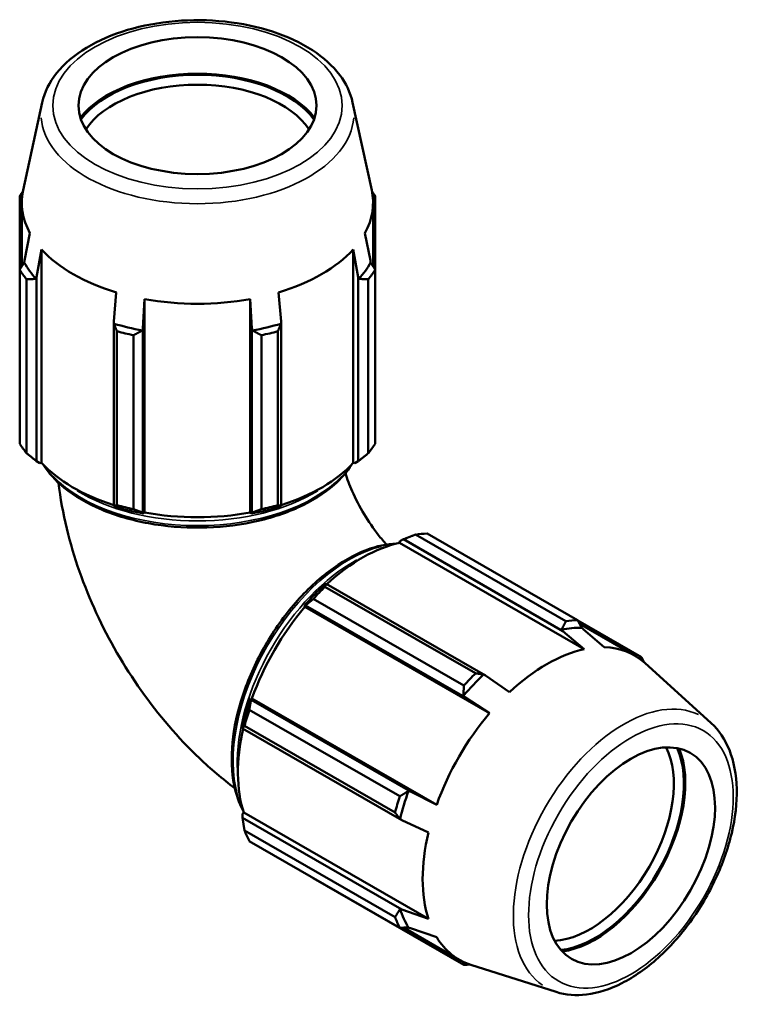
# Model space of a CAD drawing. Header units: inches. Extents: x -0.7 to 55.6, y -22.6 to 52.1.
# Tile 9 of 9: x 41.9 to 55.6, y 33.5 to 52.1. Entities that reach past the tile are written whole.
import ezdxf

# ---------------------------------------------------------------- set-up
doc = ezdxf.new("R2010")
doc.units = ezdxf.units.IN
doc.header["$MEASUREMENT"] = 0
doc.layers.add('Visible (ANSI)', color=7, linetype='Continuous', lineweight=50)
doc.layers.add('Visible Narrow (ANSI)', color=7, linetype='Continuous', lineweight=35)

msp = doc.modelspace()

# ---------------------------------------------------------------- linework, layer by layer
at = {"layer": 'Visible (ANSI)'}
for p, q in [((42.341, 50.52), (41.981, 48.864)), ((48.2, 50.52), (48.56, 48.864)), ((41.916, 48.751), (41.916, 47.361)), ((48.625, 47.361), (48.625, 48.751)), ((41.955, 47.423), (41.955, 48.627)), ((48.586, 47.423), (48.586, 48.627)), ((42.109, 48.052), (42.007, 47.538)), ((48.535, 47.538), (48.433, 48.052)), ((42.235, 47.221), (42.33, 47.745)), ((42.33, 43.714), (42.33, 47.745)), ((48.212, 47.745), (48.306, 47.221)), ((48.212, 43.714), (48.212, 47.745)), ((41.916, 44.076), (41.916, 47.361)), ((48.625, 47.361), (48.625, 44.076)), ((42.045, 47.181), (42.045, 43.897)), ((42.235, 43.744), (42.235, 47.221)), ((48.306, 47.221), (48.306, 43.744)), ((48.496, 43.897), (48.496, 47.181)), ((43.74, 46.933), (43.69, 46.383)), ((46.851, 46.383), (46.802, 46.933)), ((44.242, 46.251), (44.274, 46.806)), ((44.274, 42.775), (44.274, 46.806)), ((46.268, 46.806), (46.3, 46.251)), ((46.268, 42.775), (46.268, 46.806)), ((43.69, 46.383), (43.69, 42.906)), ((46.851, 42.906), (46.851, 46.383)), ((43.752, 42.913), (43.752, 46.198)), ((44.064, 46.124), (44.064, 42.839)), ((44.242, 42.775), (44.242, 46.251)), ((46.3, 46.251), (46.3, 42.775)), ((46.478, 42.839), (46.478, 46.124)), ((46.789, 46.198), (46.789, 42.913)), ((42.298, 43.705), (42.235, 43.744)), ((42.33, 43.714), (42.298, 43.705)), ((48.243, 43.705), (48.212, 43.714)), ((48.306, 43.744), (48.243, 43.705)), ((43.69, 42.906), (43.723, 42.884)), ((44.263, 42.756), (44.242, 42.775)), ((44.274, 42.775), (44.263, 42.756)), ((46.278, 42.756), (46.268, 42.775)), ((46.3, 42.775), (46.278, 42.756)), ((46.818, 42.884), (46.851, 42.906)), ((49.085, 42.202), (49.092, 42.235)), ((49.092, 42.235), (49.158, 42.27)), ((49.158, 42.27), (52.164, 40.538)), ((52.225, 40.722), (49.384, 42.358)), ((49.604, 42.379), (52.445, 40.743)), ((49.085, 42.202), (52.571, 40.195)), ((47.702, 41.432), (47.667, 41.414)), ((47.677, 41.375), (50.518, 39.739)), ((50.709, 39.7), (47.702, 41.432)), ((50.298, 39.507), (47.457, 41.143)), ((47.285, 41.011), (47.313, 41.021)), ((47.297, 40.992), (47.285, 41.011)), ((47.297, 40.992), (50.783, 38.985)), ((47.313, 41.021), (50.319, 39.289)), ((53.653, 40.043), (52.45, 40.736)), ((52.164, 40.538), (52.571, 40.195)), ((52.482, 40.675), (53.52, 40.077)), ((52.948, 40.231), (52.554, 40.576)), ((54.967, 38.798), (53.715, 39.935)), ((51.161, 39.383), (50.709, 39.7)), ((46.283, 39.238), (46.278, 39.266)), ((46.278, 39.266), (46.3, 39.265)), ((49.29, 37.507), (46.283, 39.238)), ((46.3, 39.265), (49.786, 37.258)), ((50.319, 39.289), (50.783, 38.985)), ((46.25, 39.052), (49.091, 37.416)), ((46.12, 38.734), (46.122, 38.695)), ((46.122, 38.695), (49.129, 36.963)), ((49, 37.109), (46.159, 38.745)), ((49.786, 37.258), (49.29, 37.507)), ((46.12, 37.086), (46.144, 37.109)), ((46.122, 37.012), (46.12, 37.086)), ((49.129, 35.28), (46.122, 37.012)), ((46.144, 37.109), (49.63, 35.101)), ((49.129, 36.963), (49.63, 36.731)), ((46.159, 36.771), (49, 35.135)), ((49.091, 34.933), (46.25, 36.569)), ((47.457, 35.869), (50.298, 34.233)), ((49.63, 35.101), (49.129, 35.28)), ((49.161, 34.936), (50.211, 34.331)), ((49.29, 34.923), (49.786, 34.755)), ((52.044, 33.721), (50.432, 34.234))]:
    msp.add_line(p, q, dxfattribs=at)
for centre, major_axis, ratio in [((45.271, 50.461), (-2.246, 0), 0.575862), ((53.452, 36.29), (1.121, 1.946), 0.578093)]:
    msp.add_ellipse(centre, major_axis=major_axis, ratio=ratio, dxfattribs=at)
for centre, major_axis, ratio, start_param, end_param in [((45.271, 49.672), (-2.416, 0), 0.575862, 3.5565, 5.868278), ((45.271, 49.672), (-2.381, 0), 0.575862, 3.534779, 5.889999), ((45.271, 49.562), (-2.246, 0), 0.575862, 3.49629, 5.928488), ((45.271, 48.056), (-3.565, 0), 0.575862, 5.891274, 5.93775), ((45.271, 48.627), (-3.315, 0), 0.575862, 6.158663, 6.588618), ((45.271, 48.627), (3.315, 0), 0.575862, 5.977753, 6.407708), ((45.271, 48.056), (3.565, 0), 0.575862, 0.345435, 0.391911), ((45.271, 48.627), (3.315, 0), 0.575862, 3.621558, 4.232423), ((45.271, 48.627), (3.315, 0), 0.575862, 5.192355, 5.80322), ((45.271, 48.096), (-3.43, 0), 0.575862, 0.307663, 0.477735), ((45.271, 48.096), (3.43, 0), 0.575862, 5.80545, 5.975522), ((45.271, 48.056), (-3.565, 0), 0.575862, 0.345435, 0.439963), ((45.271, 48.056), (3.565, 0), 0.575862, 5.843222, 5.93775), ((45.271, 48.627), (3.315, 0), 0.575862, 4.406956, 5.017822), ((45.271, 48.096), (3.43, 0), 0.575862, 4.234654, 4.404726), ((45.271, 48.096), (3.43, 0), 0.575862, 5.020052, 5.190124), ((45.271, 48.056), (3.565, 0), 0.575862, 4.272426, 4.366954), ((45.271, 48.056), (3.565, 0), 0.575862, 5.057824, 5.152352), ((45.271, 44.771), (-3.565, 0), 0.575862, 0.345435, 0.439963), ((45.271, 44.771), (3.565, 0), 0.575862, 5.843222, 5.93775), ((45.271, 44.596), (-3.315, 0), 0.575862, 0.479966, 1.073963), ((45.271, 44.596), (-3.315, 0), 0.575862, 2.067629, 2.661627), ((45.271, 44.596), (3.351, 0), 0.575862, 4.232423, 4.406956), ((45.271, 44.771), (-3.565, 0), 0.575862, 1.130833, 1.225361), ((45.271, 44.596), (-3.315, 0), 0.575862, 1.265364, 1.876229), ((45.271, 44.596), (3.351, 0), 0.575862, 5.017822, 5.192355), ((45.271, 44.771), (-3.565, 0), 0.575862, 1.916232, 2.010759), ((48.531, 39.124), (1.779, 3.089), 0.578093, 0.343502, 0.438029), ((48.38, 39.211), (1.655, 2.873), 0.578093, 0.478032, 1.071949), ((48.38, 39.211), (-1.672, -2.904), 0.578093, 4.23049, 4.405023), ((48.531, 39.124), (1.779, 3.089), 0.578093, 1.1289, 1.223427), ((48.38, 39.211), (1.655, 2.873), 0.578093, 1.26343, 1.874295), ((51.372, 37.488), (1.779, 3.089), 0.578093, 0.343502, 0.438029), ((51.407, 37.468), (1.712, 2.972), 0.578093, 0.305729, 0.475801), ((51.866, 37.204), (-1.655, -2.873), 0.578093, 3.619624, 4.23049), ((51.866, 37.204), (1.655, 2.873), 0.578093, 6.157935, 6.586684), ((51.372, 37.488), (1.779, 3.089), 0.578093, 5.890616, 5.935816), ((51.407, 37.468), (-1.712, -2.972), 0.578093, 4.23272, 4.402792), ((51.372, 37.488), (-1.779, -3.089), 0.578093, 4.270492, 4.36502), ((48.38, 39.211), (-1.672, -2.904), 0.578093, 5.015888, 5.190421), ((48.531, 39.124), (1.779, 3.089), 0.578093, 1.914298, 2.008825), ((51.866, 37.204), (-1.655, -2.873), 0.578093, 4.405023, 5.015888), ((48.38, 39.211), (1.655, 2.873), 0.578093, 2.065615, 2.659693), ((52.675, 36.738), (1.121, 1.946), 0.578093, 3.49415, 5.930628), ((52.77, 36.683), (-1.188, -2.063), 0.578093, 0.39199, 2.749603), ((52.77, 36.683), (1.206, 2.094), 0.578093, 3.555472, 5.869306), ((51.372, 37.488), (-1.779, -3.089), 0.578093, 5.055891, 5.150418), ((51.407, 37.468), (-1.712, -2.972), 0.578093, 5.018118, 5.18819), ((48.531, 39.124), (-1.779, -3.089), 0.578093, 5.841289, 5.935816), ((51.866, 37.204), (-1.655, -2.873), 0.578093, 5.190421, 5.801286), ((51.407, 37.468), (-1.712, -2.972), 0.578093, 5.803517, 5.973588), ((51.372, 37.488), (-1.779, -3.089), 0.578093, 5.841289, 5.935816), ((51.866, 37.204), (-1.655, -2.873), 0.578093, 5.975819, 6.408435), ((51.372, 37.488), (-1.779, -3.089), 0.578093, 0.343502, 0.39257)]:
    msp.add_ellipse(centre, major_axis=major_axis, ratio=ratio, start_param=start_param, end_param=end_param, dxfattribs=at)
for points, knots in [([(48.2, 50.52), (48.161, 50.703), (48.076, 50.878), (47.824, 51.213), (47.648, 51.371), (47.221, 51.65), (46.965, 51.768), (46.406, 51.95), (46.103, 52.014), (45.481, 52.08), (45.162, 52.083), (44.539, 52.03), (44.234, 51.974), (43.667, 51.805), (43.405, 51.692), (42.95, 51.417), (42.757, 51.254), (42.477, 50.903), (42.384, 50.716), (42.341, 50.52)], [0.90992, 0.90992, 0.90992, 0.90992, 1.193998, 1.193998, 1.50898, 1.50898, 1.841187, 1.841187, 2.173313, 2.173313, 2.503522, 2.503522, 2.833621, 2.833621, 3.165485, 3.165485, 3.498154, 3.498154, 3.802469, 3.802469, 3.802469, 3.802469]), ([(42.358, 43.683), (42.457, 43.525), (42.592, 43.377), (42.952, 43.083), (43.191, 42.944), (43.731, 42.718), (44.031, 42.63), (44.664, 42.515), (44.996, 42.487), (45.657, 42.494), (45.987, 42.529), (46.611, 42.657), (46.906, 42.75), (47.432, 42.988), (47.663, 43.133), (47.985, 43.416), (48.098, 43.546), (48.183, 43.683)], [4.270375, 4.270375, 4.270375, 4.270375, 4.543401, 4.543401, 4.867309, 4.867309, 5.19212, 5.19212, 5.516094, 5.516094, 5.839738, 5.839738, 6.163791, 6.163791, 6.488674, 6.488674, 6.7252, 6.7252, 6.7252, 6.7252]), ([(48.838, 42.171), (48.787, 42.228), (48.735, 42.29), (48.591, 42.474), (48.5, 42.606), (48.332, 42.887), (48.255, 43.035), (48.14, 43.296), (48.097, 43.409), (48.063, 43.516)], [2.0036159, 2.0036159, 2.0036159, 2.0036159, 2.1177637, 2.1177637, 2.327597, 2.327597, 2.5435928, 2.5435928, 2.7118152, 2.7118152, 2.7118152, 2.7118152]), ([(45.977, 37.568), (45.743, 37.744), (45.52, 37.934), (44.901, 38.523), (44.535, 38.953), (43.883, 39.875), (43.599, 40.367), (43.126, 41.392), (42.937, 41.925), (42.736, 42.756), (42.683, 43.045), (42.647, 43.338)], [1.721766, 1.721766, 1.721766, 1.721766, 1.884956, 1.884956, 2.199115, 2.199115, 2.513274, 2.513274, 2.827433, 2.827433, 2.991418, 2.991418, 2.991418, 2.991418]), ([(49.034, 42.191), (48.849, 42.184), (48.655, 42.142), (48.222, 41.977), (47.982, 41.84), (47.515, 41.486), (47.289, 41.269), (46.873, 40.778), (46.684, 40.504), (46.36, 39.928), (46.226, 39.625), (46.025, 39.02), (45.96, 38.718), (45.904, 38.143), (45.915, 37.87), (46, 37.451), (46.056, 37.291), (46.131, 37.149)], [5.846228, 5.846228, 5.846228, 5.846228, 6.116334, 6.116334, 6.440179, 6.440179, 6.764964, 6.764964, 7.088933, 7.088933, 7.412576, 7.412576, 7.736624, 7.736624, 8.061478, 8.061478, 8.294807, 8.294807, 8.294807, 8.294807]), ([(52.044, 33.721), (52.222, 33.664), (52.417, 33.65), (52.835, 33.701), (53.06, 33.774), (53.515, 34.006), (53.746, 34.168), (54.183, 34.562), (54.39, 34.793), (54.757, 35.299), (54.919, 35.574), (55.184, 36.141), (55.286, 36.433), (55.422, 37.009), (55.455, 37.293), (55.442, 37.825), (55.397, 38.073), (55.23, 38.49), (55.115, 38.664), (54.967, 38.798)], [2.483378, 2.483378, 2.483378, 2.483378, 2.76784, 2.76784, 3.082837, 3.082837, 3.414918, 3.414918, 3.746993, 3.746993, 4.077192, 4.077192, 4.407287, 4.407287, 4.73912, 4.73912, 5.07165, 5.07165, 5.374471, 5.374471, 5.374471, 5.374471])]:
    msp.add_open_spline(points, degree=3, knots=knots, dxfattribs=at)
for points, weights in [([(41.959, 48.722), (41.938, 48.737), (41.916, 48.751)], [1.00018247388, 1.00018223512, 1]), ([(48.625, 48.751), (48.603, 48.737), (48.582, 48.722)], [1, 1.00018223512, 1.00018247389]), ([(41.916, 47.361), (41.96, 47.431), (42.002, 47.498)], [1, 1.0003649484, 1]), ([(42.002, 47.498), (42.004, 47.518), (42.007, 47.538)], [1, 1.00009215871, 1.00018188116]), ([(48.535, 47.538), (48.537, 47.518), (48.54, 47.498)], [1.00018188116, 1.00009215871, 1]), ([(48.54, 47.498), (48.582, 47.431), (48.625, 47.361)], [1, 1.00036494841, 1]), ([(42.225, 47.188), (42.137, 47.185), (42.045, 47.181)], [1, 1.0003649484, 1]), ([(42.235, 47.221), (42.23, 47.204), (42.225, 47.188)], [1.00018188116, 1.00009215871, 1]), ([(48.317, 47.188), (48.311, 47.204), (48.306, 47.221)], [1, 1.00009215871, 1.00018188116]), ([(48.496, 47.181), (48.405, 47.185), (48.317, 47.188)], [1, 1.0003649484, 1]), ([(43.694, 46.342), (43.692, 46.362), (43.69, 46.383)], [1, 1.00009215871, 1.00018188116]), ([(43.752, 46.198), (43.722, 46.272), (43.694, 46.342)], [1, 1.0003649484, 1]), ([(46.848, 46.342), (46.819, 46.272), (46.789, 46.198)], [1, 1.0003649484, 1]), ([(46.851, 46.383), (46.849, 46.362), (46.848, 46.342)], [1.00018188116, 1.00009215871, 1]), ([(44.232, 46.213), (44.149, 46.17), (44.064, 46.124)], [1, 1.0003649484, 1]), ([(44.242, 46.251), (44.237, 46.232), (44.232, 46.213)], [1.00018188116, 1.00009215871, 1]), ([(46.309, 46.213), (46.305, 46.232), (46.3, 46.251)], [1, 1.00009215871, 1.00018188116]), ([(46.478, 46.124), (46.392, 46.17), (46.309, 46.213)], [1, 1.0003649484, 1]), ([(42.235, 43.744), (42.142, 43.818), (42.045, 43.897)], [1.007071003, 1.01357051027, 1.01927922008]), ([(48.496, 43.897), (48.399, 43.818), (48.306, 43.744)], [1.01927922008, 1.01357051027, 1.007071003]), ([(43.752, 42.913), (43.721, 42.909), (43.69, 42.906)], [1.01927922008, 1.01357051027, 1.007071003]), ([(44.242, 42.775), (44.154, 42.805), (44.064, 42.839)], [1.007071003, 1.01357051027, 1.01927922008]), ([(46.478, 42.839), (46.387, 42.805), (46.3, 42.775)], [1.01927922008, 1.01357051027, 1.007071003]), ([(46.851, 42.906), (46.821, 42.909), (46.789, 42.913)], [1.007071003, 1.01357051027, 1.01927922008]), ([(49.158, 42.27), (49.268, 42.314), (49.384, 42.358)], [1.007071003, 1.01357051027, 1.01927922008]), ([(47.677, 41.375), (47.689, 41.405), (47.702, 41.432)], [1.01927922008, 1.01357051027, 1.007071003]), ([(47.313, 41.021), (47.382, 41.081), (47.457, 41.143)], [1.007071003, 1.01357051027, 1.01927922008]), ([(52.445, 40.743), (52.485, 40.67), (52.522, 40.6)], [1, 1.00036494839, 1]), ([(52.141, 40.564), (52.183, 40.641), (52.225, 40.722)], [1, 1.0003649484, 1]), ([(52.164, 40.538), (52.153, 40.551), (52.141, 40.564)], [1.00018188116, 1.00009215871, 1]), ([(52.522, 40.6), (52.538, 40.588), (52.554, 40.576)], [1, 1.00009215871, 1.00018188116]), ([(53.608, 40.021), (53.63, 40.032), (53.653, 40.043)], [1.00018224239, 1.00017597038, 1]), ([(50.518, 39.739), (50.597, 39.728), (50.672, 39.718)], [1, 1.0003649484, 1]), ([(50.672, 39.718), (50.691, 39.709), (50.709, 39.7)], [1, 1.00009215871, 1.00018188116]), ([(50.292, 39.316), (50.295, 39.41), (50.298, 39.507)], [1, 1.0003649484, 1]), ([(46.25, 39.052), (46.266, 39.148), (46.283, 39.238)], [1.01927922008, 1.01357051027, 1.007071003]), ([(50.319, 39.289), (50.305, 39.303), (50.292, 39.316)], [1.00018188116, 1.00009215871, 1]), ([(46.122, 38.695), (46.139, 38.72), (46.159, 38.745)], [1.007071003, 1.01357051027, 1.01927922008]), ([(49.091, 37.416), (49.174, 37.467), (49.253, 37.517)], [1, 1.0003649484, 1]), ([(49.253, 37.517), (49.272, 37.512), (49.29, 37.507)], [1, 1.00009215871, 1.00018188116]), ([(46.159, 36.771), (46.139, 36.895), (46.122, 37.012)], [1.01927922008, 1.01357051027, 1.007071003]), ([(49.095, 36.986), (49.049, 37.046), (49, 37.109)], [1, 1.0003649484, 1]), ([(49.129, 36.963), (49.112, 36.975), (49.095, 36.986)], [1.00018188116, 1.00009215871, 1]), ([(47.457, 35.869), (47.453, 35.874), (47.45, 35.879)], [1.01927922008, 1.01898958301, 1.01869791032]), ([(49, 35.135), (49.049, 35.213), (49.095, 35.288)], [1, 1.0003649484, 1]), ([(49.095, 35.288), (49.112, 35.284), (49.129, 35.28)], [1, 1.00009215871, 1.00018188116]), ([(49.253, 34.939), (49.174, 34.936), (49.091, 34.933)], [1, 1.0003649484, 1]), ([(49.29, 34.923), (49.272, 34.931), (49.253, 34.939)], [1.00018188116, 1.00009215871, 1]), ([(50.298, 34.233), (50.297, 34.26), (50.295, 34.287)], [1, 1.00019076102, 1.00018209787])]:
    msp.add_rational_spline(points, weights, degree=2, dxfattribs=at)
at = {"layer": 'Visible Narrow (ANSI)'}
for centre, major_axis, ratio in [((45.271, 50.461), (-2.731, 0), 0.575862), ((53.452, 36.29), (-1.363, -2.367), 0.578093)]:
    msp.add_ellipse(centre, major_axis=major_axis, ratio=ratio, dxfattribs=at)
for centre, major_axis, ratio, start_param, end_param in [((45.271, 50.309), (-2.953, 0), 0.575862, 0.04501, 3.096583), ((45.271, 44.315), (3.102, 0), 0.575862, 3.643955, 5.780823), ((45.271, 44.404), (3.102, 0), 0.575862, 3.89036, 5.534418), ((48.136, 39.351), (-1.548, -2.688), 0.578093, 3.646955, 5.777822), ((48.214, 39.307), (-1.548, -2.688), 0.578093, 3.895117, 5.529661), ((53.321, 36.366), (1.473, 2.559), 0.578093, 0.044355, 3.097238)]:
    msp.add_ellipse(centre, major_axis=major_axis, ratio=ratio, start_param=start_param, end_param=end_param, dxfattribs=at)

doc.saveas('drawing.dxf')
